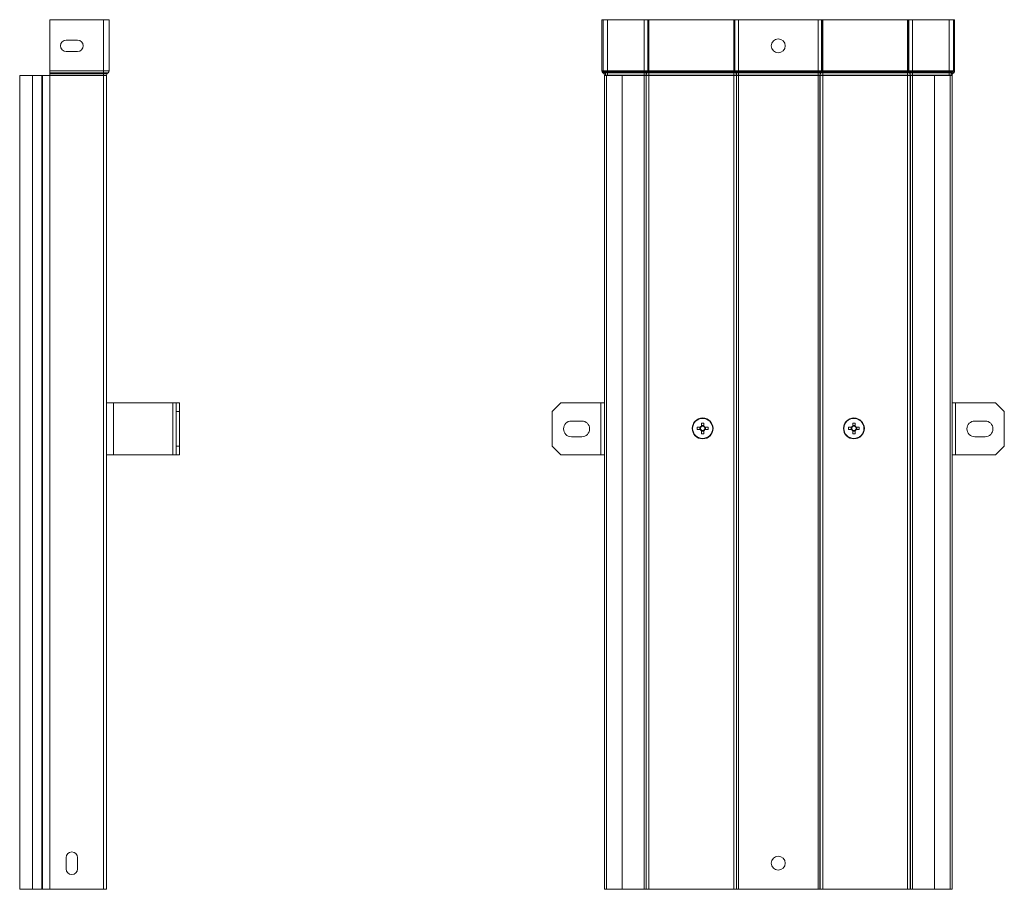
# Model space of a CAD drawing. Header units: millimetres. Extents: x 533 to 1230, y -1291 to 1035.
# Tile 8 of 8: x 664 to 1230, y 535 to 1035. Entities that reach past the tile are written whole.
import ezdxf

# ---------------------------------------------------------------- set-up
doc = ezdxf.new("R2010")
doc.units = ezdxf.units.MM

msp = doc.modelspace()

# ---------------------------------------------------------------- linework, layer by layer
at = {"color": 7, "linetype": 'Continuous', "lineweight": 15}
for p, q in [((681.09, 1006.03), (681.09, 1035.36)), ((681.09, 1035.36), (712.03, 1035.36)), ((712.03, 1006.03), (712.03, 1035.36)), ((712.03, 1035.36), (715.23, 1035.36)), ((715.23, 1006.03), (715.23, 1035.36)), ((998.73, 1006.03), (998.73, 1035.36)), ((999.43, 1035.36), (998.73, 1035.36)), ((999.43, 1006.03), (999.43, 1035.36)), ((1001.93, 1035.36), (999.43, 1035.36)), ((1001.93, 1006.03), (1001.93, 1035.36)), ((1023.02, 1035.36), (1001.93, 1035.36)), ((1023.02, 1006.03), (1023.02, 1035.36)), ((1025.07, 1035.36), (1023.02, 1035.36)), ((1025.07, 1006.03), (1025.07, 1035.36)), ((1025.19, 1035.36), (1025.07, 1035.36)), ((1025.19, 1006.03), (1025.19, 1035.36)), ((1025.76, 1035.36), (1025.19, 1035.36)), ((1025.76, 1006.03), (1025.76, 1035.36)), ((1074.51, 1035.36), (1025.76, 1035.36)), ((1074.51, 1006.03), (1074.51, 1035.36)), ((1075.08, 1035.36), (1074.51, 1035.36)), ((1075.08, 1006.03), (1075.08, 1035.36)), ((1075.19, 1035.36), (1075.08, 1035.36)), ((1075.19, 1006.03), (1075.19, 1035.36)), ((1077.25, 1035.36), (1075.19, 1035.36)), ((1077.25, 1006.03), (1077.25, 1035.36)), ((1123.02, 1035.36), (1077.25, 1035.36)), ((1123.02, 1006.03), (1123.02, 1035.36)), ((1125.07, 1035.36), (1123.02, 1035.36)), ((1125.07, 1006.03), (1125.07, 1035.36)), ((1125.19, 1035.36), (1125.07, 1035.36)), ((1125.19, 1006.03), (1125.19, 1035.36)), ((1125.76, 1035.36), (1125.19, 1035.36)), ((1125.76, 1006.03), (1125.76, 1035.36)), ((1174.51, 1035.36), (1125.76, 1035.36)), ((1174.51, 1006.03), (1174.51, 1035.36)), ((1175.08, 1035.36), (1174.51, 1035.36)), ((1175.08, 1006.03), (1175.08, 1035.36)), ((1175.19, 1035.36), (1175.08, 1035.36)), ((1175.19, 1006.03), (1175.19, 1035.36)), ((1177.25, 1035.36), (1175.19, 1035.36)), ((1177.25, 1006.03), (1177.25, 1035.36)), ((1198.33, 1035.36), (1177.25, 1035.36)), ((1198.33, 1006.03), (1198.33, 1035.36)), ((1200.83, 1035.36), (1198.33, 1035.36)), ((1200.83, 1035.36), (1201.53, 1035.36)), ((1200.83, 1006.03), (1200.83, 1035.36)), ((1201.53, 1006.03), (1201.53, 1035.36)), ((690.58, 1023.61), (697.08, 1023.61)), ((697.08, 1017.11), (690.58, 1017.11)), ((663.83, 1003.36), (663.83, 535.36)), ((663.83, 1003.36), (671.28, 1003.36)), ((671.28, 1003.36), (671.28, 535.36)), ((671.28, 1003.36), (676.59, 1003.36)), ((676.59, 1003.36), (676.59, 535.36)), ((676.59, 1003.36), (676.95, 1003.36)), ((676.95, 1003.36), (676.95, 535.36)), ((676.95, 1003.36), (681.09, 1003.36)), ((681.09, 1006.03), (712.03, 1006.03)), ((681.09, 1004.85), (681.09, 1006.03)), ((681.09, 1004.85), (712.03, 1004.85)), ((681.09, 1004.38), (681.09, 1004.85)), ((681.09, 1004.38), (712.03, 1004.38)), ((681.09, 1003.56), (681.09, 1004.38)), ((681.09, 1003.56), (712.03, 1003.56)), ((681.09, 1003.36), (681.09, 1003.56)), ((681.09, 1003.36), (681.09, 535.36)), ((681.09, 1003.36), (712.03, 1003.36)), ((712.03, 1004.85), (712.03, 1006.03)), ((712.03, 1006.03), (715.23, 1006.03)), ((712.03, 1004.85), (714.7, 1004.85)), ((712.03, 1004.38), (712.03, 1004.85)), ((712.03, 1004.38), (714.19, 1004.38)), ((712.03, 1003.56), (712.03, 1004.38)), ((712.03, 1003.56), (713.83, 1003.56)), ((712.03, 1003.36), (712.03, 1003.56)), ((712.03, 1003.36), (712.03, 535.36)), ((712.03, 1003.36), (713.83, 1003.36)), ((713.83, 1003.36), (713.83, 1003.56)), ((713.83, 1003.36), (713.83, 535.36)), ((714.19, 1004.38), (714.7, 1004.85)), ((999.43, 1006.03), (998.73, 1006.03)), ((999.73, 1005.37), (999.26, 1004.85)), ((999.77, 1004.38), (999.26, 1004.85)), ((1001.93, 1006.03), (999.43, 1006.03)), ((1000.25, 1004.89), (999.73, 1005.37)), ((1001.93, 1005.37), (999.73, 1005.37)), ((1000.25, 1004.89), (999.77, 1004.38)), ((1000.83, 1003.56), (1000.13, 1003.56)), ((1000.13, 1003.36), (1000.13, 1003.56)), ((1000.13, 1003.36), (1000.13, 535.36)), ((1000.13, 1003.36), (1001.26, 1003.36)), ((1001.93, 1004.89), (1000.25, 1004.89)), ((1000.83, 1003.36), (1000.83, 1003.56)), ((1001.93, 1003.56), (1000.83, 1003.56)), ((1001.26, 1003.36), (1001.26, 535.36)), ((1001.26, 1003.36), (1010.36, 1003.36)), ((1001.93, 1005.37), (1001.93, 1006.03)), ((1023.02, 1006.03), (1001.93, 1006.03)), ((1001.93, 1004.89), (1001.93, 1005.37)), ((1023.02, 1005.37), (1001.93, 1005.37)), ((1001.93, 1003.56), (1001.93, 1004.89)), ((1023.02, 1004.89), (1001.93, 1004.89)), ((1001.93, 1003.36), (1001.93, 1003.56)), ((1023.02, 1003.56), (1001.93, 1003.56)), ((1010.36, 535.36), (1010.36, 1003.36)), ((1023.02, 1003.36), (1010.36, 1003.36)), ((1023.02, 1005.37), (1023.02, 1006.03)), ((1025.07, 1006.03), (1023.02, 1006.03)), ((1023.02, 1004.89), (1023.02, 1005.37)), ((1024.87, 1005.37), (1023.02, 1005.37)), ((1023.02, 1003.56), (1023.02, 1004.89)), ((1024.5, 1004.89), (1023.02, 1004.89)), ((1023.02, 1003.36), (1023.02, 1003.56)), ((1024.08, 1003.56), (1023.02, 1003.56)), ((1024.08, 1003.36), (1023.02, 1003.36)), ((1023.02, 1003.36), (1023.02, 535.36)), ((1024.08, 1003.36), (1024.08, 1003.56)), ((1024.2, 1003.56), (1024.08, 1003.56)), ((1024.2, 1003.36), (1024.08, 1003.36)), ((1024.08, 1003.36), (1024.08, 535.36)), ((1025.76, 1003.56), (1024.2, 1003.56)), ((1024.2, 1003.36), (1024.2, 1003.56)), ((1025.76, 1003.36), (1024.2, 1003.36)), ((1024.2, 1003.36), (1024.2, 535.36)), ((1024.5, 1004.89), (1024.87, 1005.37)), ((1024.62, 1004.89), (1024.5, 1004.89)), ((1024.62, 1004.89), (1024.98, 1005.37)), ((1025.76, 1004.89), (1024.62, 1004.89)), ((1024.98, 1005.37), (1024.87, 1005.37)), ((1025.76, 1005.37), (1024.98, 1005.37)), ((1025.19, 1006.03), (1025.07, 1006.03)), ((1025.76, 1006.03), (1025.19, 1006.03)), ((1025.76, 1005.37), (1025.76, 1006.03)), ((1074.51, 1006.03), (1025.76, 1006.03)), ((1025.76, 1004.89), (1025.76, 1005.37)), ((1074.51, 1005.37), (1025.76, 1005.37)), ((1025.76, 1003.56), (1025.76, 1004.89)), ((1074.51, 1004.89), (1025.76, 1004.89)), ((1074.51, 1003.56), (1025.76, 1003.56)), ((1025.76, 1003.36), (1025.76, 1003.56)), ((1025.76, 1003.36), (1025.76, 535.36)), ((1074.51, 1003.36), (1025.76, 1003.36)), ((1074.51, 1005.37), (1074.51, 1006.03)), ((1075.08, 1006.03), (1074.51, 1006.03)), ((1074.51, 1004.89), (1074.51, 1005.37)), ((1075.29, 1005.37), (1074.51, 1005.37)), ((1074.51, 1003.56), (1074.51, 1004.89)), ((1075.65, 1004.89), (1074.51, 1004.89)), ((1074.51, 1003.36), (1074.51, 1003.56)), ((1076.07, 1003.56), (1074.51, 1003.56)), ((1074.51, 1003.36), (1074.51, 535.36)), ((1076.07, 1003.36), (1074.51, 1003.36)), ((1075.19, 1006.03), (1075.08, 1006.03)), ((1077.25, 1006.03), (1075.19, 1006.03)), ((1075.65, 1004.89), (1075.29, 1005.37)), ((1075.4, 1005.37), (1075.29, 1005.37)), ((1075.77, 1004.89), (1075.4, 1005.37)), ((1077.25, 1005.37), (1075.4, 1005.37)), ((1075.77, 1004.89), (1075.65, 1004.89)), ((1077.25, 1004.89), (1075.77, 1004.89)), ((1076.07, 1003.36), (1076.07, 1003.56)), ((1076.18, 1003.56), (1076.07, 1003.56)), ((1076.07, 1003.36), (1076.07, 535.36)), ((1076.18, 1003.36), (1076.07, 1003.36)), ((1076.18, 1003.36), (1076.18, 1003.56)), ((1077.25, 1003.56), (1076.18, 1003.56)), ((1076.18, 1003.36), (1076.18, 535.36)), ((1077.25, 1003.36), (1076.18, 1003.36)), ((1077.25, 1005.37), (1077.25, 1006.03)), ((1123.02, 1006.03), (1077.25, 1006.03)), ((1077.25, 1004.89), (1077.25, 1005.37)), ((1123.02, 1005.37), (1077.25, 1005.37)), ((1077.25, 1003.56), (1077.25, 1004.89)), ((1123.02, 1004.89), (1077.25, 1004.89)), ((1077.25, 1003.36), (1077.25, 1003.56)), ((1123.02, 1003.56), (1077.25, 1003.56)), ((1077.25, 1003.36), (1077.25, 535.36)), ((1123.02, 1003.36), (1077.25, 1003.36)), ((1123.02, 1005.37), (1123.02, 1006.03)), ((1125.07, 1006.03), (1123.02, 1006.03)), ((1123.02, 1004.89), (1123.02, 1005.37)), ((1124.87, 1005.37), (1123.02, 1005.37)), ((1123.02, 1003.56), (1123.02, 1004.89)), ((1124.5, 1004.89), (1123.02, 1004.89)), ((1124.08, 1003.56), (1123.02, 1003.56)), ((1123.02, 1003.36), (1123.02, 1003.56)), ((1124.08, 1003.36), (1123.02, 1003.36)), ((1123.02, 1003.36), (1123.02, 535.36)), ((1124.2, 1003.56), (1124.08, 1003.56)), ((1124.08, 1003.36), (1124.08, 1003.56)), ((1124.2, 1003.36), (1124.08, 1003.36)), ((1124.08, 1003.36), (1124.08, 535.36)), ((1125.76, 1003.56), (1124.2, 1003.56)), ((1124.2, 1003.36), (1124.2, 1003.56)), ((1125.76, 1003.36), (1124.2, 1003.36)), ((1124.2, 1003.36), (1124.2, 535.36)), ((1124.5, 1004.89), (1124.87, 1005.37)), ((1124.62, 1004.89), (1124.5, 1004.89)), ((1124.62, 1004.89), (1124.98, 1005.37)), ((1125.76, 1004.89), (1124.62, 1004.89)), ((1124.98, 1005.37), (1124.87, 1005.37)), ((1125.76, 1005.37), (1124.98, 1005.37)), ((1125.19, 1006.03), (1125.07, 1006.03)), ((1125.76, 1006.03), (1125.19, 1006.03)), ((1125.76, 1005.37), (1125.76, 1006.03)), ((1174.51, 1006.03), (1125.76, 1006.03)), ((1125.76, 1004.89), (1125.76, 1005.37)), ((1174.51, 1005.37), (1125.76, 1005.37)), ((1125.76, 1003.56), (1125.76, 1004.89)), ((1174.51, 1004.89), (1125.76, 1004.89)), ((1174.51, 1003.56), (1125.76, 1003.56)), ((1125.76, 1003.36), (1125.76, 1003.56)), ((1125.76, 1003.36), (1125.76, 535.36)), ((1174.51, 1003.36), (1125.76, 1003.36)), ((1174.51, 1005.37), (1174.51, 1006.03)), ((1175.08, 1006.03), (1174.51, 1006.03)), ((1174.51, 1004.89), (1174.51, 1005.37)), ((1175.29, 1005.37), (1174.51, 1005.37)), ((1174.51, 1003.56), (1174.51, 1004.89)), ((1175.65, 1004.89), (1174.51, 1004.89)), ((1176.07, 1003.56), (1174.51, 1003.56)), ((1174.51, 1003.36), (1174.51, 1003.56)), ((1174.51, 1003.36), (1174.51, 535.36)), ((1176.07, 1003.36), (1174.51, 1003.36)), ((1175.19, 1006.03), (1175.08, 1006.03)), ((1177.25, 1006.03), (1175.19, 1006.03)), ((1175.65, 1004.89), (1175.29, 1005.37)), ((1175.4, 1005.37), (1175.29, 1005.37)), ((1175.77, 1004.89), (1175.4, 1005.37)), ((1177.25, 1005.37), (1175.4, 1005.37)), ((1175.77, 1004.89), (1175.65, 1004.89)), ((1177.25, 1004.89), (1175.77, 1004.89)), ((1176.07, 1003.36), (1176.07, 1003.56)), ((1176.18, 1003.56), (1176.07, 1003.56)), ((1176.07, 1003.36), (1176.07, 535.36)), ((1176.18, 1003.36), (1176.07, 1003.36)), ((1176.18, 1003.36), (1176.18, 1003.56)), ((1177.25, 1003.56), (1176.18, 1003.56)), ((1176.18, 1003.36), (1176.18, 535.36)), ((1177.25, 1003.36), (1176.18, 1003.36)), ((1177.25, 1005.37), (1177.25, 1006.03)), ((1198.33, 1006.03), (1177.25, 1006.03)), ((1177.25, 1004.89), (1177.25, 1005.37)), ((1198.33, 1005.37), (1177.25, 1005.37)), ((1177.25, 1003.56), (1177.25, 1004.89)), ((1198.33, 1004.89), (1177.25, 1004.89)), ((1177.25, 1003.36), (1177.25, 1003.56)), ((1198.33, 1003.56), (1177.25, 1003.56)), ((1177.25, 1003.36), (1177.25, 535.36)), ((1189.91, 1003.36), (1177.25, 1003.36)), ((1189.91, 1003.36), (1189.91, 535.36)), ((1189.91, 1003.36), (1199.01, 1003.36)), ((1200.83, 1006.03), (1198.33, 1006.03)), ((1198.33, 1005.37), (1198.33, 1006.03)), ((1198.33, 1004.89), (1198.33, 1005.37)), ((1200.54, 1005.37), (1198.33, 1005.37)), ((1198.33, 1003.56), (1198.33, 1004.89)), ((1200.02, 1004.89), (1198.33, 1004.89)), ((1199.43, 1003.56), (1198.33, 1003.56)), ((1198.33, 1003.36), (1198.33, 1003.56)), ((1199.01, 535.36), (1199.01, 1003.36)), ((1199.01, 1003.36), (1200.13, 1003.36)), ((1199.43, 1003.56), (1200.13, 1003.56)), ((1199.43, 1003.36), (1199.43, 1003.56)), ((1200.02, 1004.89), (1200.54, 1005.37)), ((1200.02, 1004.89), (1200.49, 1004.38)), ((1200.13, 1003.36), (1200.13, 1003.56)), ((1200.13, 1003.36), (1200.13, 535.36)), ((1200.49, 1004.38), (1201.01, 1004.85)), ((1200.54, 1005.37), (1201.01, 1004.85)), ((1200.83, 1006.03), (1201.53, 1006.03)), ((713.83, 815.11), (717.83, 815.11)), ((717.83, 785.11), (717.83, 815.11)), ((717.83, 815.11), (751.83, 815.11)), ((751.83, 785.11), (751.83, 815.11)), ((751.83, 815.11), (753.83, 815.11)), ((753.83, 815.11), (755.83, 815.11)), ((753.83, 810.11), (753.83, 815.11)), ((755.83, 810.11), (753.83, 810.11)), ((753.83, 790.11), (753.83, 810.11)), ((755.83, 815.11), (755.83, 810.11)), ((755.83, 790.11), (755.83, 810.11)), ((975.13, 815.11), (970.13, 810.11)), ((970.13, 790.11), (970.13, 810.11)), ((975.13, 815.11), (998.13, 815.11)), ((998.13, 785.11), (998.13, 815.11)), ((998.13, 815.11), (1000.13, 815.11)), ((1200.13, 815.11), (1202.13, 815.11)), ((1202.13, 785.11), (1202.13, 815.11)), ((1202.13, 815.11), (1225.13, 815.11)), ((1230.13, 810.11), (1225.13, 815.11)), ((1230.13, 790.11), (1230.13, 810.11)), ((987.13, 804.61), (981.13, 804.61)), ((1219.13, 804.61), (1213.13, 804.61)), ((1055.3, 801.07), (1053.54, 801.07)), ((1053.54, 799.65), (1055.3, 799.65)), ((1055.01, 801.07), (1055.01, 799.65)), ((1055.92, 803.46), (1055.92, 801.7)), ((1057.34, 801.99), (1055.92, 801.99)), ((1055.92, 799.03), (1055.92, 797.27)), ((1055.92, 798.74), (1057.34, 798.74)), ((1057.34, 801.7), (1057.34, 803.46)), ((1057.34, 797.27), (1057.34, 799.03)), ((1059.73, 801.07), (1057.97, 801.07)), ((1057.97, 799.65), (1059.73, 799.65)), ((1058.26, 799.65), (1058.26, 801.07)), ((1142.3, 801.07), (1140.54, 801.07)), ((1140.54, 799.65), (1142.3, 799.65)), ((1142.01, 801.07), (1142.01, 799.65)), ((1142.92, 803.46), (1142.92, 801.7)), ((1144.34, 801.99), (1142.92, 801.99)), ((1142.92, 799.03), (1142.92, 797.27)), ((1142.92, 798.74), (1144.34, 798.74)), ((1144.34, 801.7), (1144.34, 803.46)), ((1144.34, 797.27), (1144.34, 799.03)), ((1146.73, 801.07), (1144.97, 801.07)), ((1144.97, 799.65), (1146.73, 799.65)), ((1145.26, 799.65), (1145.26, 801.07)), ((981.13, 795.61), (987.13, 795.61)), ((1213.13, 795.61), (1219.13, 795.61)), ((753.83, 790.11), (755.83, 790.11)), ((753.83, 785.11), (753.83, 790.11)), ((755.83, 790.11), (755.83, 785.11)), ((970.13, 790.11), (975.13, 785.11)), ((1225.13, 785.11), (1230.13, 790.11)), ((713.83, 785.11), (717.83, 785.11)), ((717.83, 785.11), (751.83, 785.11)), ((751.83, 785.11), (753.83, 785.11)), ((755.83, 785.11), (753.83, 785.11)), ((975.13, 785.11), (998.13, 785.11)), ((998.13, 785.11), (1000.13, 785.11)), ((1200.13, 785.11), (1202.13, 785.11)), ((1202.13, 785.11), (1225.13, 785.11)), ((690.58, 547.11), (690.58, 553.61)), ((697.08, 553.61), (697.08, 547.11)), ((663.83, 535.36), (671.28, 535.36)), ((671.28, 535.36), (676.59, 535.36)), ((676.59, 535.36), (676.95, 535.36)), ((676.95, 535.36), (681.09, 535.36)), ((681.09, 535.36), (712.03, 535.36)), ((712.03, 535.36), (713.83, 535.36)), ((1000.13, 535.36), (1001.26, 535.36)), ((1001.26, 535.36), (1010.36, 535.36)), ((1023.02, 535.36), (1010.36, 535.36)), ((1024.08, 535.36), (1023.02, 535.36)), ((1024.2, 535.36), (1024.08, 535.36)), ((1025.76, 535.36), (1024.2, 535.36)), ((1074.51, 535.36), (1025.76, 535.36)), ((1076.07, 535.36), (1074.51, 535.36)), ((1076.18, 535.36), (1076.07, 535.36)), ((1077.25, 535.36), (1076.18, 535.36)), ((1123.02, 535.36), (1077.25, 535.36)), ((1124.08, 535.36), (1123.02, 535.36)), ((1124.2, 535.36), (1124.08, 535.36)), ((1125.76, 535.36), (1124.2, 535.36)), ((1174.51, 535.36), (1125.76, 535.36)), ((1176.07, 535.36), (1174.51, 535.36)), ((1176.18, 535.36), (1176.07, 535.36)), ((1177.25, 535.36), (1176.18, 535.36)), ((1189.91, 535.36), (1177.25, 535.36)), ((1189.91, 535.36), (1199.01, 535.36)), ((1199.01, 535.36), (1200.13, 535.36))]:
    msp.add_line(p, q, dxfattribs=at)
for centre, radius in [((1100.13, 1020.36), 4), ((1056.63, 800.36), 6), ((1056.63, 800.36), 5.77), ((1143.63, 800.36), 6), ((1143.63, 800.36), 5.77), ((1100.13, 550.36), 4)]:
    msp.add_circle(centre, radius, dxfattribs=at)
for centre, radius, start, end in [((690.58, 1020.36), 3.25, 90, 270), ((697.08, 1020.36), 3.25, 270, 90), ((714.93, 1003.56), 1.1, 132.3141, 180), ((713.63, 1006.03), 1.6, 312.3141, 0), ((1000.33, 1006.03), 1.6, 180, 227.6859), ((1000.33, 1006.03), 0.9, 180, 227.6859), ((999.03, 1003.56), 1.1, 0, 47.6859), ((999.03, 1003.56), 1.8, 0, 47.6859), ((1026.27, 1003.61), 2.19, 144.0971, 181.1949), ((1026.39, 1003.61), 2.19, 144.0979, 181.1941), ((1023.98, 1006.01), 1.1, 324.0981, 1.1936), ((1024.09, 1006.01), 1.1, 324.0947, 1.1969), ((1076.17, 1006.01), 1.1, 178.8079, 215.9016), ((1076.29, 1006.01), 1.1, 178.8047, 215.9036), ((1073.88, 1003.61), 2.19, 358.8065, 35.9021), ((1073.99, 1003.61), 2.19, 358.8055, 35.9025), ((1126.28, 1003.61), 2.19, 144.0971, 181.1943), ((1126.39, 1003.61), 2.19, 144.0975, 181.1945), ((1123.98, 1006.01), 1.1, 324.0963, 1.1941), ((1124.09, 1006.01), 1.1, 324.0963, 1.1941), ((1176.17, 1006.01), 1.1, 178.8057, 215.9032), ((1176.29, 1006.01), 1.1, 178.8052, 215.9034), ((1173.88, 1003.61), 2.19, 358.8059, 35.9025), ((1173.99, 1003.61), 2.19, 358.8058, 35.9025), ((1201.23, 1003.56), 1.8, 132.3141, 180), ((1201.23, 1003.56), 1.1, 132.3141, 180), ((1199.93, 1006.03), 0.9, 312.3141, 0), ((1199.93, 1006.03), 1.6, 312.3141, 0), ((981.13, 800.11), 4.5, 90, 270), ((987.13, 800.11), 4.5, 270, 90), ((1213.13, 800.11), 4.5, 90, 270), ((1219.13, 800.11), 4.5, 270, 90), ((1075.67, 800.36), 22.14, 178.1623, 181.8377), ((1056.63, 800.36), 1.51, 117.9589, 152.0411), ((1056.63, 800.36), 1.51, 207.9589, 242.0411), ((1056.63, 800.36), 1.28, 146.3257, 213.6743), ((1056.63, 800.36), 1.28, 123.6743, 146.3257), ((1056.63, 800.36), 1.28, 213.6743, 236.3257), ((1056.63, 781.32), 22.14, 88.1626, 91.8374), ((1056.63, 800.36), 1.28, 56.3257, 123.6743), ((1056.63, 800.36), 1.28, 236.3257, 303.6743), ((1056.63, 800.36), 1.51, 27.9589, 62.0411), ((1056.63, 800.36), 1.28, 33.6743, 56.3257), ((1056.63, 800.36), 1.28, 303.6743, 326.3257), ((1056.63, 800.36), 1.51, 297.9589, 332.0411), ((1056.63, 800.36), 1.28, 326.3257, 33.6743), ((1037.6, 800.36), 22.14, 358.1623, 1.8377), ((1162.67, 800.36), 22.14, 178.1623, 181.8377), ((1143.63, 800.36), 1.51, 117.9589, 152.0411), ((1143.63, 800.36), 1.51, 207.9589, 242.0411), ((1143.63, 800.36), 1.28, 146.3257, 213.6743), ((1143.63, 800.36), 1.28, 123.6743, 146.3257), ((1143.63, 800.36), 1.28, 213.6743, 236.3257), ((1143.63, 781.32), 22.14, 88.1626, 91.8374), ((1143.63, 800.36), 1.28, 56.3257, 123.6743), ((1143.63, 800.36), 1.28, 236.3257, 303.6743), ((1143.63, 800.36), 1.51, 27.9589, 62.0411), ((1143.63, 800.36), 1.28, 33.6743, 56.3257), ((1143.63, 800.36), 1.51, 297.9589, 332.0411), ((1143.63, 800.36), 1.28, 303.6743, 326.3257), ((1143.63, 800.36), 1.28, 326.3257, 33.6743), ((1124.6, 800.36), 22.14, 358.1623, 1.8377), ((1056.63, 819.4), 22.14, 268.1623, 271.8377), ((1143.63, 819.4), 22.14, 268.1623, 271.8377), ((693.83, 553.61), 3.25, 0, 180), ((693.83, 547.11), 3.25, 180, 0)]:
    msp.add_arc(centre, radius, start, end, dxfattribs=at)

doc.saveas('drawing.dxf')
